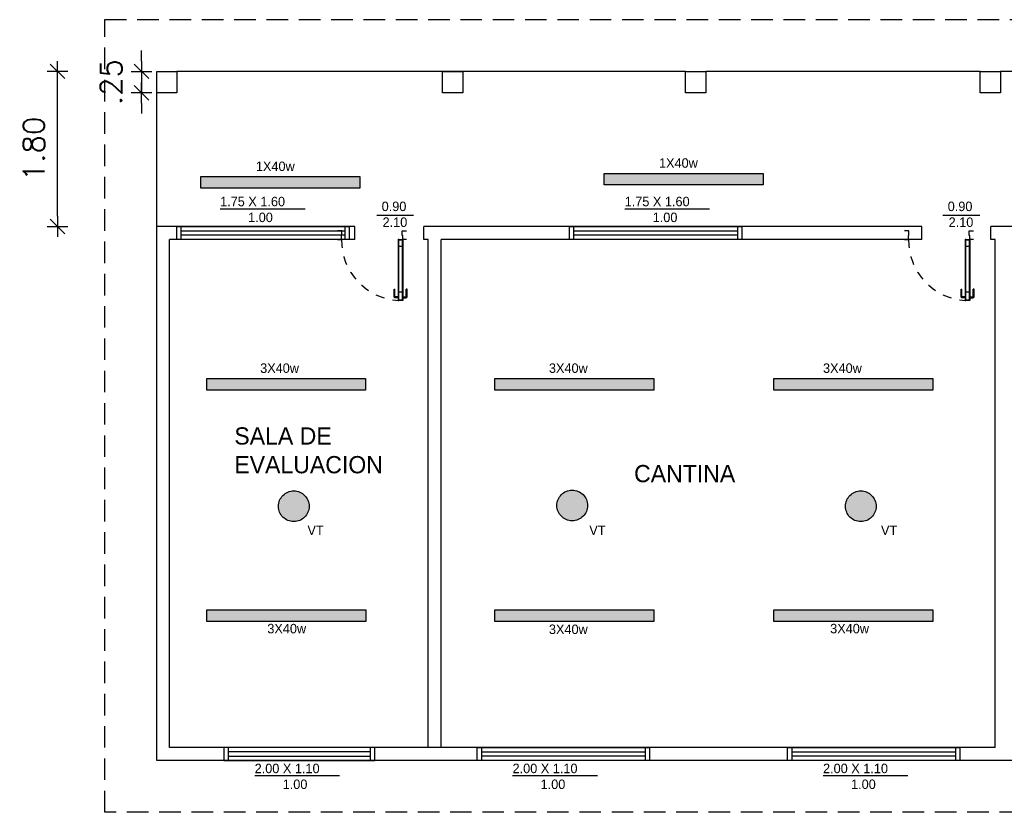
# Model space of a CAD drawing. Header units: millimetres. Extents: x 2197 to 2788, y 425 to 589.
# Tile 42 of 50: x 2699 to 2710, y 462 to 471. Entities that reach past the tile are written whole.
import ezdxf

# ---------------------------------------------------------------- set-up
doc = ezdxf.new("R2010")
doc.units = ezdxf.units.MM
doc.linetypes.add('ACAD_ISO04W100', pattern=[30, 24, -3, 0, -3])
doc.linetypes.add('DASHED2', pattern=[0.375, 0.25, -0.125])
for name, color, linetype in [('Abertura', 2, 'Continuous'), ('Cotas', 3, 'Continuous'), ('PAREDE', 6, 'Continuous')]:
    doc.layers.add(name, color=color, linetype=linetype)
doc.styles.add('SIMPLEX_8', font='simplex.shx')
doc.dimstyles.new('08', dxfattribs={"dimtxt": 0.25, "dimasz": 0.12, "dimexe": 0, "dimexo": 0, "dimgap": 0.15, "dimtad": 1, "dimzin": 4, "dimdsep": 46, "dimtxsty": 'SIMPLEX_8', "dimblk1": 'D', "dimblk2": 'D', "dimsah": 1, "dimcen": 0.09, "dimse1": 1, "dimse2": 1, "dimclre": 256, "dimclrt": 2, "dimadec": 0, "dimazin": 0, "dimtfac": 1, "dimtmove": 2, "dimatfit": 3, "dimldrblk": 'D', "dimfxl": 1, "dimtolj": 1, "dimtzin": 0, "dimarcsym": 0})

# ---------------------------------------------------------------- blocks, each defined once
blk = doc.blocks.new('puerta70 05')
at = {"color": 1, "linetype": 'Continuous'}
blk.add_line((71.829, 18.746), (71.829, 18.706), dxfattribs=at)
at = {"color": 2, "linetype": 'Continuous'}
for points in [[(71.909, 19.411), (71.954, 19.411), (71.954, 19.406), (72.009, 19.406), (72.009, 19.456)], [(71.909, 19.456), (71.909, 19.411)], [(71.909, 18.701), (71.954, 18.701), (71.954, 18.706), (72.009, 18.706), (72.009, 18.656)], [(71.909, 18.656), (71.909, 18.701)]]:
    blk.add_lwpolyline(points, dxfattribs=at)
at = {"color": 1, "linetype": 'DASHED2', "ltscale": 0.01}
blk.add_lwpolyline([(71.199, 18.751, -0.402216), (71.909, 19.411, -0.402216)], format="xyb", dxfattribs=at)
at = {"color": 2, "linetype": 'Continuous'}
blk.add_lwpolyline([(71.909, 18.701), (71.199, 18.701), (71.199, 18.751), (71.909, 18.751)], close=True, dxfattribs=at)
at = {"color": 1, "linetype": 'Continuous'}
blk.add_lwpolyline([(71.904, 18.706), (71.204, 18.706), (71.204, 18.746), (71.904, 18.746)], close=True, dxfattribs=at)
for points in [[(71.226, 18.751), (71.226, 18.755)], [(71.226, 18.755), (71.251, 18.755)], [(71.232, 18.755), (71.232, 18.791)], [(71.242, 18.801), (71.332, 18.801)], [(71.242, 18.755), (71.242, 18.791)], [(71.242, 18.791), (71.332, 18.791)], [(71.251, 18.755), (71.251, 18.751)], [(71.299, 18.746), (71.299, 18.706)], [(71.332, 18.801), (71.332, 18.791)], [(71.226, 18.701), (71.226, 18.696)], [(71.226, 18.696), (71.251, 18.696)], [(71.232, 18.696), (71.232, 18.661)], [(71.242, 18.696), (71.242, 18.661)], [(71.242, 18.661), (71.332, 18.661)], [(71.242, 18.651), (71.332, 18.651)], [(71.251, 18.696), (71.251, 18.701)], [(71.332, 18.651), (71.332, 18.661)]]:
    blk.add_lwpolyline(points, dxfattribs=at)
for points in [[(71.232, 18.791, -0.414214), (71.242, 18.801, -0.414214)], [(71.242, 18.651, -0.414214), (71.232, 18.661, -0.414214)]]:
    blk.add_lwpolyline(points, format="xyb", dxfattribs=at)
at = {"linetype": 'Continuous'}
for p in [(71.199, 18.751), (71.904, 18.746), (71.904, 18.746)]:
    blk.add_point(p, dxfattribs=at)
at = {"color": 2, "linetype": 'Continuous'}
blk.add_point((71.909, 18.751), dxfattribs=at)
blk = doc.blocks.new('D')
for p, q in [((0, -1), (0, 1)), ((-1, 0), (1, 0))]:
    blk.add_line(p, q)
at = {"color": 4}
blk.add_line((-0.707, -0.707), (0.707, 0.707), dxfattribs=at)
blk = doc.blocks.new('*D119')
at = {"layer": 'Cotas', "color": 0, "linetype": 'ACAD_ISO04W100', "lineweight": -2, "transparency": 16777216}
blk.add_line((2699.501, 468.739), (2699.501, 470.299), dxfattribs=at)
at = {"layer": 'Defpoints', "color": 0, "linetype": 'ACAD_ISO04W100', "transparency": 16777216}
for p in [(2699.501, 470.419), (2700.652, 470.419), (2700.852, 468.619)]:
    blk.add_point(p, dxfattribs=at)
at = {"layer": 'Cotas', "color": 0, "linetype": 'ACAD_ISO04W100', "lineweight": -2, "transparency": 16777216, "xscale": 0.12, "yscale": 0.12, "zscale": 0.12}
for p, rotation in [((2699.501, 470.419), 90), ((2699.501, 468.619), 270)]:
    blk.add_blockref('D', p, dxfattribs=dict(at, rotation=rotation))
at = {"layer": 'Cotas', "color": 2, "linetype": 'ACAD_ISO04W100', "transparency": 16777216, "insert": (2699.226, 469.519), "char_height": 0.25, "attachment_point": 5, "rotation": 90, "style": 'SIMPLEX_8'}
blk.add_mtext('\\A1;1.80', dxfattribs=at)
blk = doc.blocks.new('*D120')
at = {"layer": 'Cotas', "color": 0, "linetype": 'ACAD_ISO04W100', "lineweight": -2, "transparency": 16777216}
for p, q in [((2700.474, 470.539), (2700.474, 470.659)), ((2700.474, 470.419), (2700.474, 470.169)), ((2700.474, 470.049), (2700.474, 469.929))]:
    blk.add_line(p, q, dxfattribs=at)
at = {"layer": 'Defpoints', "color": 0, "linetype": 'ACAD_ISO04W100', "transparency": 16777216}
for p in [(2700.652, 470.419), (2700.474, 470.169), (2700.652, 470.169)]:
    blk.add_point(p, dxfattribs=at)
at = {"layer": 'Cotas', "color": 0, "linetype": 'ACAD_ISO04W100', "lineweight": -2, "transparency": 16777216, "xscale": 0.12, "yscale": 0.12, "zscale": 0.12}
for p, rotation in [((2700.474, 470.419), 270), ((2700.474, 470.169), 90)]:
    blk.add_blockref('D', p, dxfattribs=dict(at, rotation=rotation))
at = {"layer": 'Cotas', "color": 2, "linetype": 'ACAD_ISO04W100', "transparency": 16777216, "insert": (2700.124, 470.294), "char_height": 0.25, "attachment_point": 5, "rotation": 90, "style": 'SIMPLEX_8'}
blk.add_mtext('\\A1;.25', dxfattribs=at)

msp = doc.modelspace()

# ---------------------------------------------------------------- hatches: boundary and pattern name
at = {"layer": 'PAREDE', "linetype": 'ACAD_ISO04W100'}
h = msp.add_hatch(color=3, dxfattribs=at)
h.dxf.hatch_style = 1
h.paths.add_polyline_path([(2703.01, 469.197), (2701.165, 469.197), (2701.165, 469.063), (2703.01, 469.063)])
h = msp.add_hatch(color=3, dxfattribs=at)
h.dxf.hatch_style = 1
h.paths.add_polyline_path([(2707.688, 469.235), (2705.843, 469.235), (2705.843, 469.101), (2707.688, 469.101)])
h = msp.add_hatch(color=3, dxfattribs=at)
h.dxf.hatch_style = 1
h.paths.add_polyline_path([(2703.077, 466.854), (2701.233, 466.854), (2701.233, 466.72), (2703.077, 466.72)])
h = msp.add_hatch(color=3, dxfattribs=at)
h.dxf.hatch_style = 1
h.paths.add_polyline_path([(2706.42, 466.854), (2704.576, 466.854), (2704.576, 466.72), (2706.42, 466.72)])
h = msp.add_hatch(color=3, dxfattribs=at)
h.dxf.hatch_style = 1
h.paths.add_polyline_path([(2709.657, 466.854), (2707.813, 466.854), (2707.813, 466.72), (2709.657, 466.72)])
h = msp.add_hatch(color=2, dxfattribs=at)
h.dxf.hatch_style = 1
h.paths.add_polyline_path([(2702.421, 465.371, 1), (2702.065, 465.371, 1)])
h = msp.add_hatch(color=2, dxfattribs=at)
h.dxf.hatch_style = 1
h.paths.add_polyline_path([(2705.652, 465.38, 1), (2705.297, 465.38, 1)])
h = msp.add_hatch(color=2, dxfattribs=at)
h.dxf.hatch_style = 1
h.paths.add_polyline_path([(2709.001, 465.371, 1), (2708.645, 465.371, 1)])
h = msp.add_hatch(color=3, dxfattribs=at)
h.dxf.hatch_style = 1
h.paths.add_polyline_path([(2703.078, 464.168), (2701.234, 464.168), (2701.234, 464.034), (2703.078, 464.034)])
h = msp.add_hatch(color=3, dxfattribs=at)
h.dxf.hatch_style = 1
h.paths.add_polyline_path([(2706.42, 464.168), (2704.576, 464.168), (2704.576, 464.034), (2706.42, 464.034)])
h = msp.add_hatch(color=3, dxfattribs=at)
h.dxf.hatch_style = 1
h.paths.add_polyline_path([(2709.658, 464.168), (2707.814, 464.168), (2707.814, 464.034), (2709.658, 464.034)])

# ---------------------------------------------------------------- linework, layer by layer
for p, q in [((2703.852, 470.419), (2700.887, 470.419)), ((2706.79, 470.419), (2703.722, 470.419)), ((2710.21, 470.419), (2707.025, 470.419)), ((2713.63, 470.419), (2710.445, 470.419)), ((2700.652, 468.469), (2700.652, 468.619)), ((2704.37, 462.419), (2704.37, 462.569)), ((2707.973, 462.419), (2707.973, 462.569))]:
    msp.add_line(p, q)
at = {"color": 1}
for p, q in [((2701.389, 468.824), (2702.373, 468.824)), ((2706.083, 468.824), (2707.068, 468.824)), ((2703.205, 468.751), (2703.634, 468.751)), ((2709.774, 468.751), (2710.203, 468.751)), ((2701.789, 462.244), (2702.774, 462.244)), ((2704.782, 462.244), (2705.766, 462.244)), ((2708.386, 462.244), (2709.37, 462.244))]:
    msp.add_line(p, q, dxfattribs=at)
at = {"color": 2}
for p, q in [((2701.483, 462.569), (2701.483, 462.419)), ((2704.42, 462.569), (2704.42, 462.419)), ((2708.023, 462.569), (2708.023, 462.419))]:
    msp.add_line(p, q, dxfattribs=at)
at = {"color": 5}
for points in [[(2700.652, 470.169), (2700.652, 470.419), (2700.887, 470.419), (2700.887, 470.169)], [(2703.97, 470.169), (2703.97, 470.419), (2704.205, 470.419), (2704.205, 470.169)], [(2706.79, 470.169), (2706.79, 470.419), (2707.025, 470.419), (2707.025, 470.169)], [(2710.21, 470.169), (2710.21, 470.419), (2710.445, 470.419), (2710.445, 470.169)]]:
    msp.add_lwpolyline(points, close=True, dxfattribs=at)
at = {"color": 2}
for points in [[(2702.884, 468.469), (2700.884, 468.469), (2700.884, 468.619), (2702.884, 468.619)], [(2707.442, 468.469), (2705.442, 468.469), (2705.442, 468.619), (2707.442, 468.619)], [(2703.183, 462.569), (2701.433, 462.569), (2701.433, 462.419), (2703.183, 462.419)], [(2706.37, 462.419), (2704.37, 462.419), (2704.37, 462.569), (2706.37, 462.569)], [(2709.973, 462.419), (2707.973, 462.419), (2707.973, 462.569), (2709.973, 462.569)]]:
    msp.add_lwpolyline(points, close=True, dxfattribs=at)
at = {"color": 1}
for points in [[(2700.934, 468.569), (2702.834, 468.569)], [(2702.834, 468.519), (2700.934, 468.519)], [(2705.492, 468.569), (2707.392, 468.569)], [(2707.392, 468.519), (2705.492, 468.519)], [(2704.42, 462.519), (2706.32, 462.519)], [(2706.32, 462.469), (2704.42, 462.469)], [(2708.023, 462.519), (2709.923, 462.519)], [(2709.923, 462.469), (2708.023, 462.469)]]:
    msp.add_lwpolyline(points, dxfattribs=at)
msp.add_lwpolyline([(2703.133, 462.519), (2701.483, 462.519), (2701.483, 462.469), (2703.133, 462.469)], close=True, dxfattribs=at)
at = {"layer": 'Cotas', "color": 7, "linetype": 'ACAD_ISO04W100'}
msp.add_line((2700.652, 468.619), (2700.652, 470.419), dxfattribs=at)
at = {"layer": 'Cotas', "color": 6, "linetype": 'ACAD_ISO04W100'}
for p, q in [((2700.652, 462.419), (2700.652, 468.619)), ((2702.952, 468.619), (2700.652, 468.619)), ((2702.952, 468.469), (2702.952, 468.619)), ((2709.532, 468.619), (2703.752, 468.619)), ((2703.752, 468.469), (2703.752, 468.619)), ((2709.532, 468.469), (2709.532, 468.619)), ((2716.382, 468.619), (2710.332, 468.619)), ((2710.332, 468.469), (2710.332, 468.619)), ((2700.802, 462.569), (2700.802, 468.469)), ((2702.952, 468.469), (2700.802, 468.469)), ((2703.802, 468.469), (2703.752, 468.469)), ((2703.802, 462.569), (2703.802, 468.469)), ((2703.952, 462.569), (2703.952, 468.469)), ((2709.532, 468.469), (2703.952, 468.469)), ((2710.382, 468.469), (2710.332, 468.469)), ((2710.382, 462.569), (2710.382, 468.469)), ((2703.802, 462.569), (2700.802, 462.569)), ((2710.382, 462.569), (2703.352, 462.569)), ((2717.232, 462.419), (2700.652, 462.419))]:
    msp.add_line(p, q, dxfattribs=at)
at = {"layer": 'Cotas', "color": 2, "linetype": 'ACAD_ISO04W100'}
for p, q in [((2700.934, 468.469), (2700.934, 468.619)), ((2702.834, 468.619), (2702.834, 468.469)), ((2705.491, 468.469), (2705.491, 468.619)), ((2707.392, 468.619), (2707.392, 468.469)), ((2703.133, 462.419), (2703.133, 462.569)), ((2706.32, 462.569), (2706.32, 462.419)), ((2709.923, 462.569), (2709.923, 462.419))]:
    msp.add_line(p, q, dxfattribs=at)
at = {"layer": 'Cotas', "linetype": 'DASHED2'}
msp.add_lwpolyline([(2700.052, 471.019), (2731.682, 471.019), (2731.682, 461.819), (2700.052, 461.819)], close=True, dxfattribs=at)
at = {"layer": 'Cotas', "color": 3, "linetype": 'ACAD_ISO04W100'}
for points in [[(2701.165, 469.197), (2703.01, 469.197), (2703.01, 469.063), (2701.165, 469.063)], [(2705.843, 469.235), (2707.688, 469.235), (2707.688, 469.101), (2705.843, 469.101)], [(2701.233, 466.854), (2703.077, 466.854), (2703.077, 466.72), (2701.233, 466.72)], [(2704.576, 466.854), (2706.42, 466.854), (2706.42, 466.72), (2704.576, 466.72)], [(2707.813, 466.854), (2709.657, 466.854), (2709.657, 466.72), (2707.813, 466.72)], [(2701.234, 464.168), (2703.078, 464.168), (2703.078, 464.034), (2701.234, 464.034)], [(2704.576, 464.168), (2706.42, 464.168), (2706.42, 464.034), (2704.576, 464.034)], [(2707.814, 464.168), (2709.658, 464.168), (2709.658, 464.034), (2707.814, 464.034)]]:
    msp.add_lwpolyline(points, close=True, dxfattribs=at)
at = {"layer": 'Cotas', "color": 2, "linetype": 'ACAD_ISO04W100'}
for centre in [(2702.243, 465.371), (2705.474, 465.38), (2708.823, 465.371)]:
    msp.add_circle(centre, 0.178, dxfattribs=at)

# ---------------------------------------------------------------- block references
at = {"layer": 'Abertura', "color": 2, "rotation": 89.99999999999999}
for p in [(2722.208, 396.56), (2728.788, 396.56)]:
    msp.add_blockref('puerta70 05', p, dxfattribs=at)

# ---------------------------------------------------------------- texts
at = {"attachment_point": 1}
for s, insert, char_height in [('\\A1;\\pi0.75507;{\\fZurich Cn BT|b0|i0|c0|p34;\\C2;1X40w}', (2705.726, 469.41), 0.11019), ('\\A1;\\pi0.75507;{\\fZurich Cn BT|b0|i0|c0|p34;\\C2;1X40w}', (2701.048, 469.372), 0.11019), ('\\A1;\\pi0.5137;{\\fZurich Cn BT|b0|i0|c0|p34;\\C2;1.75 X 1.60\\P\\pi0.83902;1.00}', (2700.874, 468.963), 0.11019), ('\\A1;\\pi0.5137;{\\fZurich Cn BT|b0|i0|c0|p34;\\C2;1.75 X 1.60\\P\\pi0.83902;1.00}', (2705.569, 468.963), 0.11019), ('\\A1;\\pi0.82853;{\\fZurich Cn BT|b0|i0|c0|p34;\\C2;0.90\\P\\pi0.83902;2.10}', (2702.434, 468.907), 0.11019), ('\\A1;\\pi0.82853;{\\fZurich Cn BT|b0|i0|c0|p34;\\C2;0.90\\P\\pi0.83902;2.10}', (2709.003, 468.907), 0.11019), ('\\A1;\\pi0.74458;{\\fZurich Cn BT|b0|i0|c0|p34;\\C2;3X40w}', (2701.108, 467.029), 0.11019), ('\\A1;\\pi0.74458;{\\fZurich Cn BT|b0|i0|c0|p34;\\C2;3X40w}', (2704.459, 467.029), 0.11019), ('\\A1;\\pi0.74458;{\\fZurich Cn BT|b0|i0|c0|p34;\\C2;3X40w}', (2707.64, 467.029), 0.11019), ('\\A1;{\\fZurich Cn BT|b0|i0|c0|p34;\\C2;SALA DE EVALUACION}', (2701.553, 466.287), 0.2), ('\\A1;{\\fZurich Cn BT|b0|i0|c0|p34;\\C2;CANTINA}', (2706.192, 465.85), 0.2), ('\\A1;\\pi0.90723;{\\fZurich Cn BT|b0|i0|c0|p34;\\C2;VT}', (2701.494, 465.147), 0.11019), ('\\A1;\\pi0.90723;{\\fZurich Cn BT|b0|i0|c0|p34;\\C2;VT}', (2704.765, 465.147), 0.11019), ('\\A1;\\pi0.90723;{\\fZurich Cn BT|b0|i0|c0|p34;\\C2;VT}', (2708.15, 465.147), 0.11019), ('\\A1;\\pi0.74458;{\\fZurich Cn BT|b0|i0|c0|p34;\\C2;3X40w}', (2701.191, 464.006), 0.11019), ('\\A1;\\pi0.74458;{\\fZurich Cn BT|b0|i0|c0|p34;\\C2;3X40w}', (2704.459, 463.998), 0.11019), ('\\A1;\\pi0.74458;{\\fZurich Cn BT|b0|i0|c0|p34;\\C2;3X40w}', (2707.723, 464.006), 0.11019), ('\\A1;\\pi0.5137;{\\fZurich Cn BT|b0|i0|c0|p34;\\C2;2.00 X 1.10\\P\\pi0.83902;1.00}', (2701.275, 462.383), 0.11019), ('\\A1;\\pi0.5137;{\\fZurich Cn BT|b0|i0|c0|p34;\\C2;2.00 X 1.10\\P\\pi0.83902;1.00}', (2704.268, 462.383), 0.11019), ('\\A1;\\pi0.5137;{\\fZurich Cn BT|b0|i0|c0|p34;\\C2;2.00 X 1.10\\P\\pi0.83902;1.00}', (2707.871, 462.383), 0.11019)]:
    msp.add_mtext_dynamic_manual_height_columns(s, width=1.99287, gutter_width=1, heights=[0], dxfattribs=dict(at, insert=insert, char_height=char_height))

# ---------------------------------------------------------------- dimensions: what is measured, and where the dimension line sits
at = {"layer": 'Cotas', "color": 6, "linetype": 'ACAD_ISO04W100'}
for base, p1, p2, picture, middle in [((2700.474, 470.169), (2700.652, 470.419), (2700.652, 470.169), '*D120', (2700.124, 470.294)), ((2699.501, 470.419), (2700.852, 468.619), (2700.652, 470.419), '*D119', (2699.226, 469.519))]:
    dim = msp.add_linear_dim(base=base, p1=p1, p2=p2, angle=90, dimstyle='08', dxfattribs=at)
    dim.commit()
    dim.dimension.update_dxf_attribs({"geometry": picture, "text_midpoint": middle})

doc.saveas('drawing.dxf')
